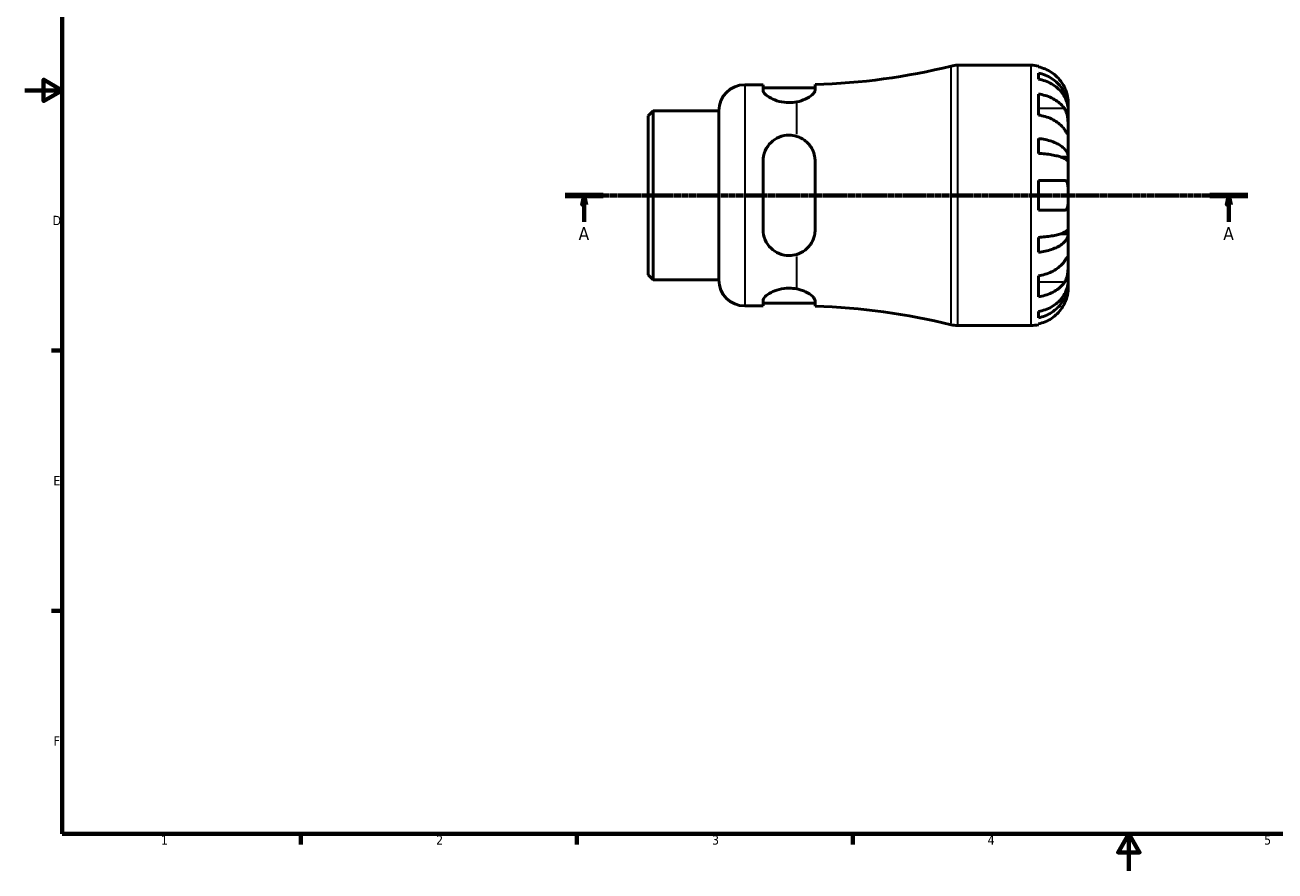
# Model space of a CAD drawing. Header units: millimetres. Extents: x -68 to 665, y 0 to 529.
# Tile 1 of 3: x 0 to 336, y 0 to 228. Entities that reach past the tile are written whole.
import ezdxf

# ---------------------------------------------------------------- set-up
doc = ezdxf.new("R2010")
doc.units = ezdxf.units.MM
doc.linetypes.add('CHAIN', pattern=[0.7087, 0.4724, -0.0591, 0.1181, -0.0591])
for name, color, linetype, lineweight in [('Border (ISO)', 7, 'Continuous', 70), ('Section Line (ISO)', 7, 'CHAIN', 70), ('Visible (ISO)', 7, 'Continuous', 50), ('Visible Narrow (ISO)', 7, 'Continuous', 35)]:
    doc.layers.add(name, color=color, linetype=linetype, lineweight=lineweight)
doc.styles.add('Label Text (ISO)', font='tahoma.ttf')
doc.styles.add('Note Text (ISO)', font='tahoma.ttf')

# ---------------------------------------------------------------- blocks, each defined once
blk = doc.blocks.new('Borders Default Border')
at = {"layer": 'Border (ISO)'}
for p, q in [((10, 140), (7.1, 140)), ((10, 70), (7.1, 70)), ((74.25, 10), (74.25, 7.1)), ((148.5, 10), (148.5, 7.1)), ((222.75, 10), (222.75, 7.1))]:
    blk.add_line(p, q, dxfattribs=at)
at = {"layer": 'Border (ISO)', "flags": 128}
for points in [[(10, 10), (10, 410), (584, 410), (584, 10), (10, 10)], [(0, 210), (10, 210), (5, 212.89), (5, 207.11), (10, 210)], [(297, 0), (297, 10), (294.11, 5), (299.89, 5), (297, 10)]]:
    blk.add_lwpolyline(points, dxfattribs=at)
at = {"layer": 'Border (ISO)', "color": 232, "true_color": 0xca0064, "char_height": 2.5, "attachment_point": 7, "style": 'Note Text (ISO)'}
for s, insert in [('D', (7.43, 173.75)), ('E', (7.64, 103.75)), ('F', (7.7, 33.75)), ('1', (36.56, 7.1)), ('2', (110.62, 7.1)), ('3', (184.85, 7.05)), ('4', (259, 7.1)), ('5', (333.39, 7.05))]:
    blk.add_mtext(s, dxfattribs=dict(at, insert=insert))
blk = doc.blocks.new('2dTransSection0')
at = {"layer": 'Section Line (ISO)', "linetype": 'CHAIN'}
blk.add_line((145.37, 181.74), (328.99, 181.74), dxfattribs=at)
at = {"layer": 'Section Line (ISO)', "linetype": 'Continuous', "lineweight": 140}
for p, q in [((145.37, 181.74), (155.53, 181.74)), ((318.82, 181.74), (328.99, 181.74))]:
    blk.add_line(p, q, dxfattribs=at)
at = {"layer": 'Section Line (ISO)', "linetype": 'Continuous'}
for p, q in [((150.45, 181.74), (149.95, 179.24)), ((150.45, 179.24), (150.45, 181.74)), ((150.95, 179.24), (150.45, 181.74)), ((323.9, 181.74), (323.4, 179.24)), ((323.9, 179.24), (323.9, 181.74)), ((324.4, 179.24), (323.9, 181.74)), ((149.95, 179.24), (150.95, 179.24)), ((150.45, 174.61), (150.45, 179.24)), ((323.4, 179.24), (324.4, 179.24)), ((323.9, 174.61), (323.9, 179.24))]:
    blk.add_line(p, q, dxfattribs=at)
at = {"layer": 'Section Line (ISO)', "linetype": 'Continuous', "flags": 128}
for points in [[(150.95, 179.24), (150.45, 181.74), (149.95, 179.24), (150.95, 179.24)], [(324.4, 179.24), (323.9, 181.74), (323.4, 179.24), (324.4, 179.24)]]:
    blk.add_lwpolyline(points, dxfattribs=at)
at = {"layer": 'Section Line (ISO)'}
for points in [[(150.95, 179.24), (150.45, 181.74), (149.95, 179.24), (150.95, 179.24)], [(324.4, 179.24), (323.9, 181.74), (323.4, 179.24), (324.4, 179.24)]]:
    blk.add_solid(points, dxfattribs=at)
at = {"layer": 'Section Line (ISO)', "char_height": 3.5, "attachment_point": 7, "style": 'Label Text (ISO)'}
for insert in [(148.96, 169.74), (322.41, 169.74)]:
    blk.add_mtext('A', dxfattribs=dict(at, insert=insert))

msp = doc.modelspace()

# ---------------------------------------------------------------- linework, layer by layer
at = {"layer": 'Visible (ISO)'}
for p, q in [((250.874, 216.744), (270.675, 216.744)), ((272.675, 216.541), (272.675, 216.311)), ((272.675, 214.66), (272.675, 213)), ((193.675, 211.494), (198.575, 211.494)), ((198.575, 211.494), (198.575, 210.035)), ((198.575, 210.694), (212.575, 210.694)), ((212.575, 210.108), (212.575, 211.563)), ((272.675, 209.015), (272.675, 203.358)), ((280.675, 205.135), (280.675, 206.744)), ((167.675, 203.121), (169.04, 204.486)), ((167.675, 160.366), (167.675, 203.121)), ((169.04, 204.486), (186.675, 204.486)), ((169.04, 204.486), (169.04, 159.001)), ((186.675, 158.994), (186.675, 204.494)), ((280.675, 205.135), (280.65, 205.135)), ((280.675, 204.523), (280.675, 205.135)), ((280.675, 199.421), (280.675, 204.523)), ((280.675, 192.045), (280.675, 199.421)), ((272.675, 197.038), (272.675, 193.03)), ((280.675, 192.045), (278.767, 192.045)), ((280.675, 190.567), (280.675, 192.045)), ((198.575, 190.944), (198.575, 172.544)), ((212.575, 172.544), (212.575, 190.944)), ((280.675, 181.744), (280.675, 190.567)), ((272.675, 185.744), (272.675, 177.744)), ((280.675, 172.92), (280.675, 181.744)), ((280.675, 171.442), (280.675, 172.92)), ((272.675, 170.457), (272.675, 166.449)), ((280.675, 171.442), (278.767, 171.442)), ((280.675, 164.066), (280.675, 171.442)), ((280.675, 158.965), (280.675, 164.066)), ((167.675, 160.366), (169.04, 159.001)), ((169.04, 159.001), (186.675, 159.001)), ((272.675, 160.129), (272.675, 154.472)), ((280.675, 158.352), (280.65, 158.352)), ((280.675, 158.352), (280.675, 158.965)), ((280.675, 156.744), (280.675, 158.352)), ((193.675, 151.994), (198.575, 151.994)), ((198.575, 153.452), (198.575, 151.994)), ((198.575, 152.794), (212.575, 152.794)), ((212.575, 151.924), (212.575, 153.379)), ((272.675, 150.487), (272.675, 148.827)), ((250.874, 146.744), (270.675, 146.744)), ((272.675, 147.176), (272.675, 146.946))]:
    msp.add_line(p, q, dxfattribs=at)
for centre, radius, start, end in [((207.675, 384.85), 173.356, 271.61971, 283.85834), ((250.874, 209.744), 7, 90, 103.85834), ((270.675, 206.744), 10, 78.46304, 90), ((193.675, 204.494), 7, 90, 180), ((193.675, 158.994), 7, 180, 270), ((207.675, -21.362), 173.356, 76.14166, 88.38029), ((250.874, 153.744), 7, 256.14166, 270), ((270.675, 156.744), 10, 270, 281.53696)]:
    msp.add_arc(centre, radius, start, end, dxfattribs=at)
for points, knots in [([(279.716, 210.744), (279.51, 211.182), (279.262, 211.627), (278.607, 212.613), (278.172, 213.137), (277.298, 214.015), (276.779, 214.45), (275.661, 215.2), (275.061, 215.515), (273.939, 215.982), (273.314, 216.179), (272.675, 216.311)], [4.90264375, 4.90264375, 4.90264375, 4.90264375, 5.04224508, 5.04224508, 5.22854914, 5.22854914, 5.41380406, 5.41380406, 5.59905898, 5.59905898, 5.77859995, 5.77859995, 5.77859995, 5.77859995]), ([(272.675, 214.66), (273.316, 214.533), (273.943, 214.342), (275.067, 213.89), (275.667, 213.586), (276.785, 212.861), (277.305, 212.44), (278.178, 211.593), (278.612, 211.088), (279.36, 210.001), (279.675, 209.419), (280.148, 208.309), (280.351, 207.68), (280.614, 206.393), (280.675, 205.736), (280.675, 205.135)], [0.1897184, 0.1897184, 0.1897184, 0.1897184, 0.3698032, 0.3698032, 0.5549844, 0.5549844, 0.7401655, 0.7401655, 0.9258164, 0.9258164, 1.1114673, 1.1114673, 1.2978252, 1.2978252, 1.484183, 1.484183, 1.484183, 1.484183]), ([(280.675, 204.523), (280.675, 205.058), (280.614, 205.642), (280.351, 206.787), (280.148, 207.348), (279.675, 208.335), (279.36, 208.853), (278.612, 209.821), (278.178, 210.27), (277.305, 211.024), (276.785, 211.398), (275.667, 212.043), (275.067, 212.315), (273.943, 212.717), (273.316, 212.887), (272.675, 213)], [4.4593823, 4.4593823, 4.4593823, 4.4593823, 4.6457401, 4.6457401, 4.832098, 4.832098, 5.0177489, 5.0177489, 5.2033998, 5.2033998, 5.388581, 5.388581, 5.5737621, 5.5737621, 5.753847, 5.753847, 5.753847, 5.753847]), ([(207.675, 206.902), (206.991, 206.767), (206.269, 206.696), (205.575, 206.696), (204.689, 206.696), (203.759, 206.814), (202.072, 207.244), (201.314, 207.551), (200.069, 208.205), (199.512, 208.605), (198.764, 209.372), (198.575, 209.737), (198.575, 210.035)], [-0.208186, -0.208186, -0.208186, -0.208186, 0, 0, 0, 0.2659237, 0.2659237, 0.5318473, 0.5318473, 0.8207988, 0.8207988, 1.1097502, 1.1097502, 1.1097502, 1.1097502]), ([(212.575, 210.108), (212.575, 210.023), (212.56, 209.933), (212.499, 209.737), (212.449, 209.629), (212.244, 209.292), (212.036, 209.051), (211.31, 208.398), (210.675, 207.979), (209.244, 207.32), (208.496, 207.065), (207.675, 206.902)], [-0.94213305, -0.94213305, -0.94213305, -0.94213305, -0.85949145, -0.85949145, -0.7673964, -0.7673964, -0.57931766, -0.57931766, -0.2628089, -0.2628089, 0, 0, 0, 0]), ([(272.675, 209.015), (273.314, 208.922), (273.939, 208.782), (275.061, 208.452), (275.661, 208.229), (276.779, 207.699), (277.298, 207.391), (278.172, 206.771), (278.607, 206.4), (279.262, 205.702), (279.51, 205.388), (279.716, 205.078)], [0.18972425, 0.18972425, 0.18972425, 0.18972425, 0.36926522, 0.36926522, 0.55452014, 0.55452014, 0.73977506, 0.73977506, 0.92607912, 0.92607912, 1.06568045, 1.06568045, 1.06568045, 1.06568045]), ([(280.675, 206.744), (280.675, 206.744), (280.676, 206.796), (280.671, 207.019), (280.665, 207.202), (280.623, 207.673), (280.587, 207.953), (280.475, 208.55), (280.404, 208.852), (280.253, 209.37), (280.187, 209.575), (280.046, 209.968), (279.973, 210.156), (279.837, 210.478), (279.778, 210.611), (279.716, 210.744)], [0, 0, 0, 0, 0.11274969, 0.11274969, 0.24046199, 0.24046199, 0.3630761, 0.3630761, 0.46982648, 0.46982648, 0.53680834, 0.53680834, 0.59738122, 0.59738122, 0.64072731, 0.64072731, 0.64072731, 0.64072731]), ([(279.716, 199.421), (279.51, 199.731), (279.262, 200.046), (278.607, 200.743), (278.172, 201.114), (277.298, 201.734), (276.779, 202.042), (275.661, 202.572), (275.061, 202.795), (273.939, 203.125), (273.314, 203.265), (272.675, 203.358)], [4.90264375, 4.90264375, 4.90264375, 4.90264375, 5.04224508, 5.04224508, 5.22854914, 5.22854914, 5.41380406, 5.41380406, 5.59905898, 5.59905898, 5.77859995, 5.77859995, 5.77859995, 5.77859995]), ([(279.716, 205.078), (279.774, 204.99), (279.83, 204.897), (279.991, 204.603), (280.089, 204.389), (280.264, 203.914), (280.34, 203.655), (280.492, 202.999), (280.553, 202.598), (280.643, 201.691), (280.661, 201.194), (280.677, 200.239), (280.675, 199.795), (280.675, 199.421)], [-0.64434498, -0.64434498, -0.64434498, -0.64434498, -0.60308586, -0.60308586, -0.52007987, -0.52007987, -0.43273909, -0.43273909, -0.31000661, -0.31000661, -0.15868997, -0.15868997, 0, 0, 0, 0]), ([(280.675, 199.421), (280.675, 199.212), (280.675, 199.026), (280.674, 198.699), (280.672, 198.562), (280.654, 198.322), (280.633, 198.251), (280.546, 198.249), (280.483, 198.311), (280.327, 198.513), (280.25, 198.623), (280.072, 198.885), (279.972, 199.034), (279.815, 199.271), (279.766, 199.345), (279.716, 199.421)], [0, 0, 0, 0, 0.08884908, 0.08884908, 0.18379648, 0.18379648, 0.31419699, 0.31419699, 0.43784665, 0.43784665, 0.52411276, 0.52411276, 0.60765264, 0.60765264, 0.6434969, 0.6434969, 0.6434969, 0.6434969]), ([(198.575, 190.944), (198.575, 191.859), (198.764, 192.819), (199.512, 194.568), (200.069, 195.358), (201.314, 196.559), (202.072, 197.072), (203.759, 197.765), (204.689, 197.944), (206.269, 197.944), (206.991, 197.836), (207.675, 197.621)], [1.068423, 1.068423, 1.068423, 1.068423, 1.3573744, 1.3573744, 1.6463258, 1.6463258, 1.9122495, 1.9122495, 2.1781732, 2.1781732, 2.3863591, 2.3863591, 2.3863591, 2.3863591]), ([(207.675, 197.621), (208.089, 197.491), (208.485, 197.324), (209.269, 196.908), (209.652, 196.652), (210.784, 195.727), (211.412, 194.934), (212.123, 193.493), (212.323, 192.906), (212.53, 191.853), (212.575, 191.401), (212.575, 190.944)], [-0.94543248, -0.94543248, -0.94543248, -0.94543248, -0.81257438, -0.81257438, -0.66697011, -0.66697011, -0.34381002, -0.34381002, -0.14428891, -0.14428891, 0, 0, 0, 0]), ([(272.675, 197.038), (273.316, 196.972), (273.943, 196.872), (275.067, 196.635), (275.667, 196.475), (276.785, 196.095), (277.305, 195.875), (278.178, 195.431), (278.612, 195.166), (279.36, 194.596), (279.675, 194.291), (280.148, 193.709), (280.351, 193.379), (280.614, 192.704), (280.675, 192.36), (280.675, 192.045)], [0.1897184, 0.1897184, 0.1897184, 0.1897184, 0.3698032, 0.3698032, 0.5549844, 0.5549844, 0.7401655, 0.7401655, 0.9258164, 0.9258164, 1.1114673, 1.1114673, 1.2978252, 1.2978252, 1.484183, 1.484183, 1.484183, 1.484183]), ([(280.675, 190.567), (280.675, 190.722), (280.614, 190.892), (280.351, 191.225), (280.148, 191.388), (279.675, 191.675), (279.36, 191.825), (278.612, 192.106), (278.178, 192.237), (277.305, 192.456), (276.785, 192.565), (275.667, 192.752), (275.067, 192.831), (273.943, 192.948), (273.316, 192.997), (272.675, 193.03)], [4.4593823, 4.4593823, 4.4593823, 4.4593823, 4.6457401, 4.6457401, 4.832098, 4.832098, 5.0177489, 5.0177489, 5.2033998, 5.2033998, 5.388581, 5.388581, 5.5737621, 5.5737621, 5.753847, 5.753847, 5.753847, 5.753847]), ([(272.675, 185.744), (273.314, 185.744), (273.939, 185.744), (275.061, 185.744), (275.661, 185.744), (276.779, 185.744), (277.298, 185.744), (278.172, 185.744), (278.607, 185.744), (279.262, 185.744), (279.51, 185.744), (279.716, 185.744)], [0.18972425, 0.18972425, 0.18972425, 0.18972425, 0.36926522, 0.36926522, 0.55452014, 0.55452014, 0.73977506, 0.73977506, 0.92607912, 0.92607912, 1.06568045, 1.06568045, 1.06568045, 1.06568045]), ([(279.716, 185.744), (279.784, 185.744), (279.85, 185.735), (280.011, 185.693), (280.1, 185.645), (280.266, 185.497), (280.339, 185.394), (280.491, 185.071), (280.553, 184.823), (280.643, 184.168), (280.661, 183.746), (280.677, 182.795), (280.675, 182.272), (280.675, 181.744)], [-0.64008532, -0.64008532, -0.64008532, -0.64008532, -0.59222185, -0.59222185, -0.51595037, -0.51595037, -0.43235608, -0.43235608, -0.30863031, -0.30863031, -0.15844955, -0.15844955, 0, 0, 0, 0]), ([(280.675, 181.744), (280.675, 181.406), (280.676, 181.069), (280.673, 180.384), (280.669, 180.041), (280.637, 179.276), (280.599, 178.887), (280.469, 178.366), (280.4, 178.196), (280.243, 177.966), (280.165, 177.89), (279.985, 177.783), (279.883, 177.753), (279.754, 177.744), (279.735, 177.744), (279.716, 177.744)], [-2.77804136, -2.77804136, -2.77804136, -2.77804136, -2.67672151, -2.67672151, -2.56558131, -2.56558131, -2.40960112, -2.40960112, -2.30519389, -2.30519389, -2.22617552, -2.22617552, -2.14450488, -2.14450488, -2.1308178, -2.1308178, -2.1308178, -2.1308178]), ([(279.716, 177.744), (279.51, 177.744), (279.262, 177.744), (278.607, 177.744), (278.172, 177.744), (277.298, 177.744), (276.779, 177.744), (275.661, 177.744), (275.061, 177.744), (273.939, 177.744), (273.314, 177.744), (272.675, 177.744)], [4.90264375, 4.90264375, 4.90264375, 4.90264375, 5.04224508, 5.04224508, 5.22854914, 5.22854914, 5.41380406, 5.41380406, 5.59905898, 5.59905898, 5.77859995, 5.77859995, 5.77859995, 5.77859995]), ([(207.675, 165.866), (206.991, 165.651), (206.269, 165.544), (205.575, 165.544), (204.689, 165.544), (203.759, 165.722), (202.072, 166.415), (201.314, 166.928), (200.069, 168.129), (199.512, 168.919), (198.764, 170.668), (198.575, 171.628), (198.575, 172.544)], [-0.208186, -0.208186, -0.208186, -0.208186, 0, 0, 0, 0.2659237, 0.2659237, 0.5318473, 0.5318473, 0.8207988, 0.8207988, 1.1097502, 1.1097502, 1.1097502, 1.1097502]), ([(212.575, 172.544), (212.575, 172.28), (212.56, 172.019), (212.499, 171.471), (212.449, 171.187), (212.244, 170.336), (212.036, 169.788), (211.309, 168.412), (210.674, 167.646), (209.244, 166.525), (208.496, 166.124), (207.675, 165.866)], [-0.94217564, -0.94217564, -0.94217564, -0.94217564, -0.85952183, -0.85952183, -0.76741208, -0.76741208, -0.57929961, -0.57929961, -0.26279724, -0.26279724, -0.00004231, -0.00004231, -0.00004231, -0.00004231]), ([(272.675, 170.457), (273.316, 170.49), (273.943, 170.539), (275.067, 170.656), (275.667, 170.735), (276.785, 170.922), (277.305, 171.031), (278.178, 171.25), (278.612, 171.381), (279.36, 171.662), (279.675, 171.813), (280.148, 172.099), (280.351, 172.262), (280.614, 172.595), (280.675, 172.765), (280.675, 172.92)], [0.1897184, 0.1897184, 0.1897184, 0.1897184, 0.3698032, 0.3698032, 0.5549844, 0.5549844, 0.7401655, 0.7401655, 0.9258164, 0.9258164, 1.1114673, 1.1114673, 1.2978252, 1.2978252, 1.484183, 1.484183, 1.484183, 1.484183]), ([(280.675, 171.442), (280.675, 171.127), (280.614, 170.783), (280.351, 170.108), (280.148, 169.778), (279.675, 169.196), (279.36, 168.891), (278.612, 168.321), (278.178, 168.057), (277.305, 167.612), (276.785, 167.392), (275.667, 167.012), (275.067, 166.852), (273.943, 166.616), (273.316, 166.515), (272.675, 166.449)], [4.4593823, 4.4593823, 4.4593823, 4.4593823, 4.6457401, 4.6457401, 4.832098, 4.832098, 5.0177489, 5.0177489, 5.2033998, 5.2033998, 5.388581, 5.388581, 5.5737621, 5.5737621, 5.753847, 5.753847, 5.753847, 5.753847]), ([(279.716, 164.066), (279.774, 164.154), (279.83, 164.238), (279.991, 164.482), (280.089, 164.628), (280.264, 164.885), (280.34, 164.993), (280.492, 165.187), (280.553, 165.243), (280.643, 165.23), (280.661, 165.128), (280.677, 164.736), (280.675, 164.44), (280.675, 164.066)], [-0.64434498, -0.64434498, -0.64434498, -0.64434498, -0.60308586, -0.60308586, -0.52007987, -0.52007987, -0.43273909, -0.43273909, -0.31000661, -0.31000661, -0.15868997, -0.15868997, 0, 0, 0, 0]), ([(272.675, 160.129), (273.314, 160.222), (273.939, 160.362), (275.061, 160.692), (275.661, 160.915), (276.779, 161.445), (277.298, 161.753), (278.172, 162.373), (278.607, 162.744), (279.262, 163.441), (279.51, 163.756), (279.716, 164.066)], [0.18972425, 0.18972425, 0.18972425, 0.18972425, 0.36926522, 0.36926522, 0.55452014, 0.55452014, 0.73977506, 0.73977506, 0.92607912, 0.92607912, 1.06568045, 1.06568045, 1.06568045, 1.06568045]), ([(280.675, 164.066), (280.675, 163.856), (280.675, 163.624), (280.674, 163.107), (280.672, 162.82), (280.654, 162.109), (280.633, 161.679), (280.546, 160.837), (280.483, 160.434), (280.327, 159.782), (280.25, 159.528), (280.072, 159.058), (279.972, 158.845), (279.815, 158.566), (279.766, 158.485), (279.716, 158.409)], [0, 0, 0, 0, 0.08884908, 0.08884908, 0.18379648, 0.18379648, 0.31419699, 0.31419699, 0.43784665, 0.43784665, 0.52411276, 0.52411276, 0.60765264, 0.60765264, 0.6434969, 0.6434969, 0.6434969, 0.6434969]), ([(272.675, 150.487), (273.316, 150.6), (273.943, 150.77), (275.067, 151.172), (275.667, 151.444), (276.785, 152.089), (277.305, 152.463), (278.178, 153.217), (278.612, 153.666), (279.36, 154.634), (279.675, 155.152), (280.148, 156.139), (280.351, 156.7), (280.614, 157.845), (280.675, 158.429), (280.675, 158.965)], [0.1897184, 0.1897184, 0.1897184, 0.1897184, 0.3698032, 0.3698032, 0.5549844, 0.5549844, 0.7401655, 0.7401655, 0.9258164, 0.9258164, 1.1114673, 1.1114673, 1.2978252, 1.2978252, 1.484183, 1.484183, 1.484183, 1.484183]), ([(279.716, 158.409), (279.51, 158.099), (279.262, 157.785), (278.607, 157.087), (278.172, 156.717), (277.298, 156.096), (276.779, 155.788), (275.661, 155.258), (275.061, 155.035), (273.939, 154.705), (273.314, 154.565), (272.675, 154.472)], [4.90264375, 4.90264375, 4.90264375, 4.90264375, 5.04224508, 5.04224508, 5.22854914, 5.22854914, 5.41380406, 5.41380406, 5.59905898, 5.59905898, 5.77859995, 5.77859995, 5.77859995, 5.77859995]), ([(280.675, 158.352), (280.675, 157.751), (280.614, 157.094), (280.351, 155.807), (280.148, 155.178), (279.675, 154.068), (279.36, 153.486), (278.612, 152.399), (278.178, 151.894), (277.305, 151.047), (276.785, 150.627), (275.667, 149.901), (275.067, 149.597), (273.943, 149.145), (273.316, 148.954), (272.675, 148.827)], [4.4593823, 4.4593823, 4.4593823, 4.4593823, 4.6457401, 4.6457401, 4.832098, 4.832098, 5.0177489, 5.0177489, 5.2033998, 5.2033998, 5.388581, 5.388581, 5.5737621, 5.5737621, 5.753847, 5.753847, 5.753847, 5.753847]), ([(198.575, 153.452), (198.575, 153.75), (198.764, 154.115), (199.512, 154.883), (200.069, 155.282), (201.314, 155.936), (202.072, 156.243), (203.759, 156.673), (204.689, 156.791), (206.269, 156.791), (206.991, 156.721), (207.675, 156.585)], [1.068423, 1.068423, 1.068423, 1.068423, 1.3573744, 1.3573744, 1.6463258, 1.6463258, 1.9122495, 1.9122495, 2.1781732, 2.1781732, 2.3863591, 2.3863591, 2.3863591, 2.3863591]), ([(207.675, 156.585), (208.089, 156.503), (208.485, 156.397), (209.269, 156.139), (209.652, 155.984), (210.784, 155.445), (211.412, 155.015), (212.123, 154.343), (212.323, 154.092), (212.53, 153.688), (212.575, 153.527), (212.575, 153.379)], [-0.94543248, -0.94543248, -0.94543248, -0.94543248, -0.81257438, -0.81257438, -0.66697011, -0.66697011, -0.34381002, -0.34381002, -0.14428891, -0.14428891, 0, 0, 0, 0]), ([(279.716, 152.744), (279.784, 152.89), (279.85, 153.038), (280.011, 153.423), (280.1, 153.66), (280.266, 154.151), (280.339, 154.403), (280.491, 155.001), (280.553, 155.329), (280.643, 155.964), (280.661, 156.242), (280.677, 156.639), (280.675, 156.744), (280.675, 156.744)], [-0.64008532, -0.64008532, -0.64008532, -0.64008532, -0.59222185, -0.59222185, -0.51595037, -0.51595037, -0.43235608, -0.43235608, -0.30863031, -0.30863031, -0.15844955, -0.15844955, 0, 0, 0, 0]), ([(272.675, 147.176), (273.314, 147.308), (273.939, 147.505), (275.061, 147.972), (275.661, 148.287), (276.779, 149.037), (277.298, 149.472), (278.172, 150.35), (278.607, 150.874), (279.262, 151.861), (279.51, 152.305), (279.716, 152.744)], [0.18972425, 0.18972425, 0.18972425, 0.18972425, 0.36926522, 0.36926522, 0.55452014, 0.55452014, 0.73977506, 0.73977506, 0.92607912, 0.92607912, 1.06568045, 1.06568045, 1.06568045, 1.06568045])]:
    msp.add_open_spline(points, degree=3, knots=knots, dxfattribs=at)
at = {"layer": 'Visible Narrow (ISO)'}
for p, q in [((249.198, 147.376), (249.198, 216.111)), ((250.874, 216.313), (250.874, 147.174)), ((270.675, 147.174), (270.675, 216.313)), ((193.675, 211.127), (193.675, 152.36)), ((207.675, 198.177), (207.675, 206.543)), ((279.364, 205.078), (273.027, 205.078)), ((207.675, 156.944), (207.675, 165.31)), ((279.364, 158.409), (273.027, 158.409))]:
    msp.add_line(p, q, dxfattribs=at)

# ---------------------------------------------------------------- block references
msp.add_blockref('Borders Default Border', (0, 0))
at = {"layer": 'Section Line (ISO)'}
msp.add_blockref('2dTransSection0', (0, 0), dxfattribs=at)

doc.saveas('drawing.dxf')
